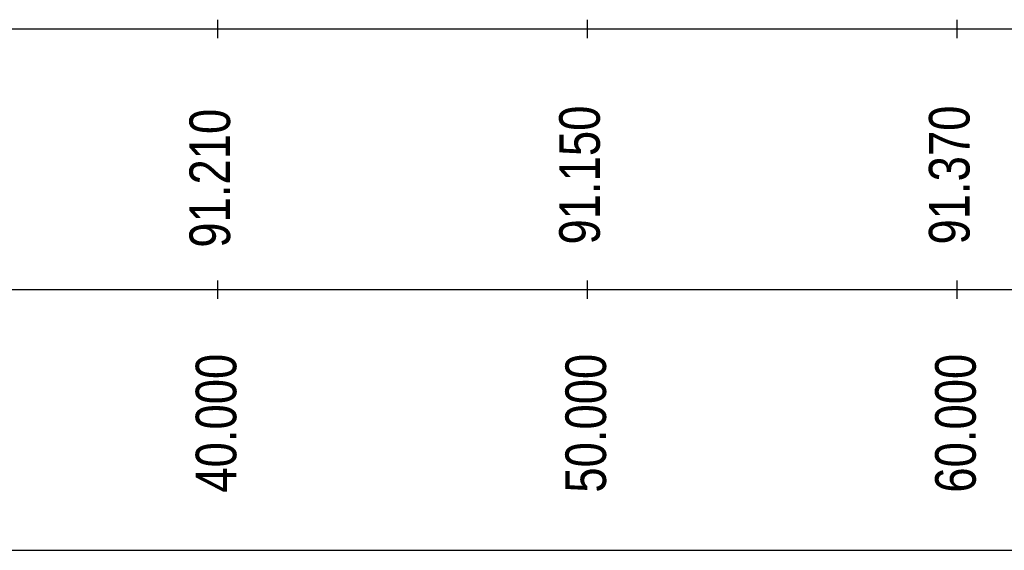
# Model space of a CAD drawing. Header units: inches. Extents: x 4599583 to 400123529, y 1639131 to 28133222499.
# Tile 37 of 86: x 4899675 to 4926305, y 28133164192 to 28133178549. Entities that reach past the tile are written whole.
import ezdxf
from ezdxf.enums import TextEntityAlignment as Align

# ---------------------------------------------------------------- set-up
doc = ezdxf.new("R2010")
doc.units = ezdxf.units.IN
doc.header["$MEASUREMENT"] = 0
doc.layers.add('CHNGE', color=31, linetype='Continuous')
doc.styles.add('ROMANS', font='arial.ttf')

msp = doc.modelspace()

# ---------------------------------------------------------------- linework, layer by layer
at = {"linetype": 'Continuous'}
for p, q in [((4905025.38, 28133178549.28), (4905025.38, 28133178049.28)), ((4905025.38, 28133178549.28), (4905025.38, 28133178049.28)), ((4905025.38, 28133178549.28), (4905025.38, 28133178049.28)), ((4915025.38, 28133178549.28), (4915025.38, 28133178049.28)), ((4915025.38, 28133178549.28), (4915025.38, 28133178049.28)), ((4915025.38, 28133178549.28), (4915025.38, 28133178049.28)), ((4925025.38, 28133178549.28), (4925025.38, 28133178049.28)), ((4925025.38, 28133178549.28), (4925025.38, 28133178049.28)), ((4925025.38, 28133178549.28), (4925025.38, 28133178049.28)), ((4905025.38, 28133171495.813), (4905025.38, 28133170995.813)), ((4905025.38, 28133171495.813), (4905025.38, 28133170995.813)), ((4905025.38, 28133171495.813), (4905025.38, 28133170995.813)), ((4915025.38, 28133171495.813), (4915025.38, 28133170995.813)), ((4915025.38, 28133171495.813), (4915025.38, 28133170995.813)), ((4915025.38, 28133171495.813), (4915025.38, 28133170995.813)), ((4925025.38, 28133171495.813), (4925025.38, 28133170995.813)), ((4925025.38, 28133171495.813), (4925025.38, 28133170995.813)), ((4925025.38, 28133171495.813), (4925025.38, 28133170995.813))]:
    msp.add_line(p, q, dxfattribs=at)
for p, q in [((4859134.88, 28133178299.28), (5175893.88, 28133178299.28)), ((4859134.88, 28133178299.28), (5175893.88, 28133178299.28)), ((4859134.88, 28133178299.28), (5175893.88, 28133178299.28)), ((4859134.88, 28133171245.813), (5175893.88, 28133171245.813)), ((4859134.88, 28133171245.813), (5175893.88, 28133171245.813)), ((4859134.88, 28133171245.813), (5175893.88, 28133171245.813)), ((4859134.88, 28133164192.346), (5175893.88, 28133164192.346)), ((4859134.88, 28133164192.346), (5175893.88, 28133164192.346)), ((4859134.88, 28133164192.346), (5175893.88, 28133164192.346))]:
    msp.add_line(p, q)

# ---------------------------------------------------------------- texts
at = {"layer": 'CHNGE', "color": 50, "style": 'ROMANS', "width": 0.8}
for s, p in [('91.210', (4905365.898, 28133172380.155)), ('91.210', (4905365.898, 28133172380.155)), ('91.210', (4905365.898, 28133172380.155)), ('91.150', (4915365.898, 28133172465.655)), ('91.150', (4915365.898, 28133172465.655)), ('91.150', (4915365.898, 28133172465.655)), ('91.370', (4925365.898, 28133172465.655)), ('91.370', (4925365.898, 28133172465.655)), ('91.370', (4925365.898, 28133172465.655))]:
    msp.add_text(s, height=1100, rotation=90, dxfattribs=at).set_placement(p)
for s, p in [('40.000', (4905864.173, 28133169511.313)), ('40.000', (4905864.173, 28133169511.313)), ('40.000', (4905864.173, 28133169511.313)), ('50.000', (4915864.173, 28133169511.313)), ('50.000', (4915864.173, 28133169511.313)), ('50.000', (4915864.173, 28133169511.313)), ('60.000', (4925864.173, 28133169511.313)), ('60.000', (4925864.173, 28133169511.313)), ('60.000', (4925864.173, 28133169511.313))]:
    msp.add_text(s, height=1100, rotation=90, dxfattribs=at).set_placement(p, align=Align.BOTTOM_RIGHT)

doc.saveas('drawing.dxf')
